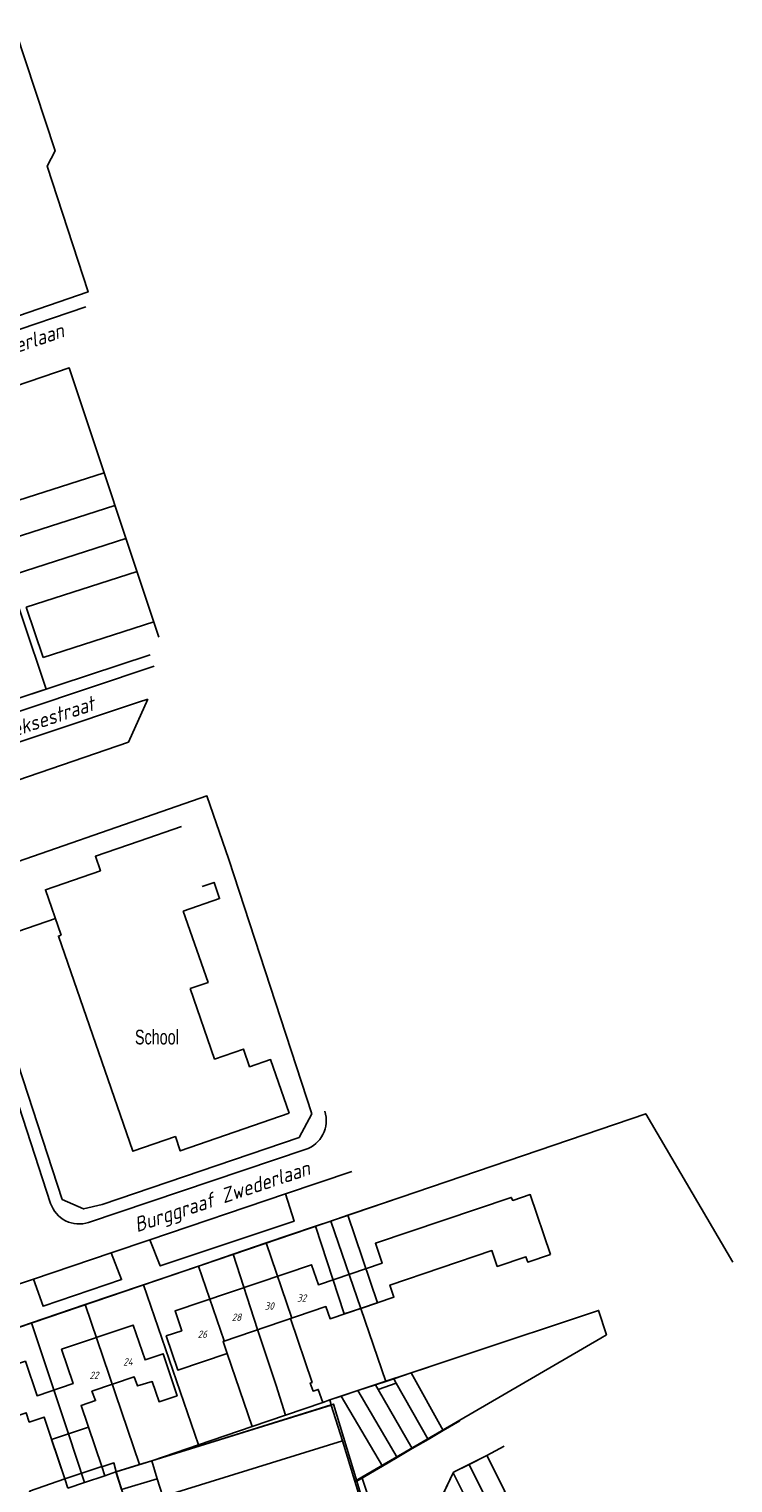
# Model space of a CAD drawing. Extents: x 124314 to 128016, y 450271 to 453716.
# Tile 38 of 40: x 125205 to 125325, y 451252 to 451500. Entities that reach past the tile are written whole.
import ezdxf
from ezdxf.enums import TextEntityAlignment as Align

# ---------------------------------------------------------------- set-up
doc = ezdxf.new("R2010")
doc.units = 0
doc.header["$MEASUREMENT"] = 0
for name, color, linetype in [('Default_113', 7, 'Continuous'), ('Default_117', 7, 'Continuous'), ('Default_119', 7, 'Continuous'), ('Default_21', 40, 'Continuous'), ('Default_4', 1, 'Continuous'), ('Default_5', 7, 'Continuous'), ('Default_6', 7, 'Continuous'), ('Default_99', 2, 'Continuous')]:
    doc.layers.add(name, color=color, linetype=linetype)
doc.styles.get("Standard").update_dxf_attribs({"font": 'ARIAL.TTF'})
doc.styles.add('Style-ENGINEERING', font='isoct.shx', dxfattribs={"oblique": 15})

msp = doc.modelspace()

# ---------------------------------------------------------------- linework, layer by layer
at = {"layer": 'Default_21', "lineweight": -3, "flags": 128}
for points in [[(125199.19, 451418.38), (125218.21, 451424.45)], [(125201.09, 451412.77), (125220.04, 451418.85)], [(125203.03, 451407.17), (125221.88, 451413.23)], [(125208.33, 451387.59), (125200.18, 451411.68), (125169.1, 451401.18), (125172.28, 451391.77)], [(125204.9, 451401.54), (125223.8, 451407.62)], [(125204.9, 451401.54), (125207.82, 451392.97)], [(125207.82, 451392.97), (125226.66, 451399.04)], [(125177.04, 451377.5), (125179.11, 451377.97), (125208.33, 451387.59)], [(125253.56, 451315.26), (125239.41, 451358.59), (125235.7, 451369.4), (125193.22, 451354.69), (125196.82, 451344.07), (125211.06, 451300.71), (125214.69, 451299.09), (125217.83, 451299.85), (125251.41, 451311.25), (125253.56, 451315.26)], [(125259.73, 451298.01), (125268.47, 451300.99)], [(125245.82, 451293.28), (125254.18, 451296.12)], [(125254.18, 451296.12), (125256.8, 451297.02)], [(125254.18, 451296.12), (125259.09, 451281.19), (125261.9, 451282.14)], [(125256.8, 451297.02), (125259.73, 451298.01)], [(125256.8, 451297.02), (125261.9, 451282.14)], [(125259.73, 451298.01), (125264.73, 451283.1), (125261.9, 451282.14)], [(125234.29, 451289.35), (125240.15, 451291.35)], [(125240.15, 451291.35), (125245.82, 451293.28)], [(125240.15, 451291.35), (125244.33, 451278.52), (125247.47, 451269.02), (125249.11, 451263.97)], [(125245.82, 451293.28), (125250.16, 451280.49), (125249.92, 451280.4), (125253.6, 451269.54), (125253.3, 451269.42), (125253.78, 451268.05), (125254.67, 451268.34), (125255.45, 451266.14)], [(125224.92, 451286.16), (125234.29, 451289.35)], [(125234.29, 451289.35), (125238.66, 451276.6), (125238.44, 451276.52), (125239.13, 451274.48), (125243.4, 451262.02)], [(125214.97, 451282.78), (125224.92, 451286.16)], [(125224.92, 451286.16), (125234.28, 451258.9)], [(125205.84, 451279.67), (125214.97, 451282.78)], [(125214.97, 451282.78), (125224.22, 451255.53)], [(125261.9, 451282.14), (125266.16, 451269.71)], [(125196.57, 451276.52), (125205.84, 451279.67)], [(125205.84, 451279.67), (125212.11, 451260.79)], [(125270.49, 451271.15), (125273.45, 451272.14)], [(125261.43, 451268.14), (125264.41, 451269.13)], [(125264.41, 451269.13), (125266.16, 451269.71)], [(125264.41, 451269.13), (125264.87, 451268.34)], [(125264.87, 451268.34), (125267.96, 451269.41)], [(125266.16, 451269.71), (125267.53, 451270.17)], [(125267.53, 451270.17), (125270.49, 451271.15)], [(125267.53, 451270.17), (125267.96, 451269.41)], [(125267.96, 451269.41), (125273.4, 451259.83)], [(125270.49, 451271.15), (125275.96, 451261.32)], [(125255.45, 451266.14), (125256.62, 451266.54)], [(125256.62, 451266.54), (125258.54, 451267.17)], [(125256.62, 451266.54), (125256.88, 451265.71)], [(125258.54, 451267.17), (125261.43, 451268.14)], [(125258.54, 451267.17), (125265.59, 451255.28)], [(125261.43, 451268.14), (125268.08, 451256.74)], [(125264.87, 451268.34), (125270.67, 451258.25)], [(125226.3, 451256.17), (125256.88, 451265.71)], [(125243.4, 451262.02), (125249.11, 451263.97)], [(125249.11, 451263.97), (125255.45, 451266.14)], [(125256.88, 451265.71), (125257.29, 451265.84), (125261.21, 451252.74)], [(125212.11, 451260.79), (125215.51, 451261.93), (125217.78, 451255.21), (125218.3, 451253.64)], [(125234.28, 451258.9), (125243.4, 451262.02)], [(125275.96, 451261.32), (125278.78, 451262.97)], [(125212.11, 451260.79), (125209.24, 451259.82), (125211.51, 451253.1), (125212.02, 451251.55)], [(125212.11, 451260.79), (125214.87, 451252.5)], [(125270.67, 451258.25), (125273.4, 451259.83)], [(125273.4, 451259.83), (125275.96, 451261.32)], [(125226.3, 451256.17), (125234.28, 451258.9)], [(125265.59, 451255.28), (125268.08, 451256.74)], [(125268.08, 451256.74), (125270.67, 451258.25)], [(125280.38, 451255.56), (125283.38, 451257.07), (125286.32, 451258.66)], [(125218.3, 451253.64), (125220.2, 451254.28)], [(125220.2, 451254.28), (125224.22, 451255.53)], [(125220.2, 451254.28), (125221.13, 451251.29)], [(125224.22, 451255.53), (125226.3, 451256.17)], [(125226.3, 451256.17), (125227.24, 451253.14)], [(125261.21, 451252.74), (125265.59, 451255.28)], [(125275.69, 451250.07), (125277.72, 451254.22), (125280.38, 451255.56)], [(125280.38, 451255.56), (125290.28, 451235.77), (125291.14, 451234.22), (125294.34, 451227.89), (125294.44, 451227.94), (125295.38, 451226.1), (125298.69, 451219.23)], [(125212.02, 451251.55), (125214.87, 451252.5)], [(125214.87, 451252.5), (125218.3, 451253.64)], [(125221.13, 451251.29), (125227.24, 451253.14)], [(125227.24, 451253.14), (125228.13, 451250.3)], [(125261.21, 451252.74), (125263.61, 451244.74), (125264.02, 451243.4)]]:
    msp.add_lwpolyline(points, dxfattribs=at)
at = {"layer": 'Default_4', "lineweight": -3, "flags": 128}
for points in [[(125224.18, 451361.72), (125231.35, 451364.2)], [(125224.18, 451361.72), (125216.7, 451359.13), (125217.55, 451356.66), (125208.2, 451353.43), (125210.88, 451345.7)], [(125234.89, 451353.99), (125236.91, 451354.69), (125237.87, 451351.93), (125231.68, 451349.8)], [(125231.68, 451349.8), (125235.89, 451337.65), (125232.85, 451336.6)], [(125249.71, 451315.38), (125231.16, 451308.96), (125230.32, 451311.39), (125223.1, 451308.89), (125210.41, 451345.53), (125210.88, 451345.7)], [(125232.85, 451336.6), (125237.01, 451324.6), (125241.91, 451326.3), (125242.96, 451323.28), (125246.54, 451324.52), (125249.71, 451315.38)], [(125294.23, 451291.33), (125290.78, 451301.53), (125287.8, 451300.53), (125287.53, 451301.04), (125264.4, 451293.22), (125265.55, 451289.83), (125254.68, 451286.16), (125253.53, 451289.57), (125230.27, 451281.71), (125231.41, 451278.34), (125228.76, 451277.44), (125230.72, 451271.63), (125239.13, 451274.48), (125238.44, 451276.52), (125255.97, 451282.45), (125256.67, 451280.38), (125267.56, 451284.06), (125266.87, 451286.11), (125284.25, 451291.99), (125285.16, 451289.29), (125290.04, 451290.94), (125290.35, 451290.02), (125294.23, 451291.33)], [(125217.78, 451255.21), (125214.27, 451265.62), (125216.73, 451266.45), (125216.1, 451268.04), (125223.33, 451270.48), (125223.85, 451268.94), (125226.38, 451269.66), (125227.54, 451266.23), (125230.63, 451267.27), (125228.23, 451274.41), (125225.16, 451273.37), (125223.16, 451279.3), (125210.93, 451275.18), (125212.9, 451269.32), (125206.77, 451267.26), (125204.79, 451273.15), (125192.64, 451269.06), (125194.68, 451263.03), (125191.52, 451261.96)], [(125191.52, 451261.96), (125191.47, 451261.95), (125193.88, 451254.78), (125197.14, 451255.89), (125195.93, 451259.48), (125198.17, 451260.24), (125197.65, 451261.93), (125204.9, 451264.37), (125205.43, 451262.77), (125207.96, 451263.62), (125211.51, 451253.1)], [(125211.51, 451253.1), (125217.78, 451255.21)], [(125217.8, 451255.14), (125217.78, 451255.21)]]:
    msp.add_lwpolyline(points, dxfattribs=at)
at = {"layer": 'Default_5', "lineweight": -3, "flags": 128}
for points in [[(125226.3, 451256.17), (125256.89, 451265.68)], [(125228.19, 451250.11), (125258.77, 451259.61)], [(125220.22, 451254.28), (125226.3, 451256.17)], [(125222.66, 451246.4), (125220.22, 451254.28)]]:
    msp.add_lwpolyline(points, dxfattribs=at)
at = {"layer": 'Default_6', "lineweight": -3, "flags": 128}
for points in [[(125302.8, 451277.09), (125303.74, 451277.64), (125302.42, 451281.78), (125256.62, 451266.54), (125256.89, 451265.68)], [(125262.09, 451253.39), (125302.8, 451277.09)], [(125256.89, 451265.68), (125258.77, 451259.61)], [(125258.77, 451259.61), (125260.91, 451252.7), (125262.09, 451253.39)], [(125277.67, 451254.12), (125280.74, 451248.01), (125286.48, 451250.89), (125283.38, 451257.07)], [(125283.38, 451257.07), (125277.72, 451254.22)]]:
    msp.add_lwpolyline(points, dxfattribs=at)
at = {"layer": 'Default_99', "lineweight": -3, "flags": 128}
for points in [[(125172.44, 451440.46), (125193.52, 451447.7), (125215.46, 451455.24), (125208.5, 451476.68), (125209.84, 451479.29), (125203.13, 451499.56), (125202.98, 451500), (125202.98, 451500)], [(125172.97, 451438.37), (125215.09, 451452.69)], [(125227.53, 451396.43), (125212.26, 451442.29), (125191.56, 451435.28), (125189.06, 451436.48), (125149.29, 451422.52), (125149.77, 451421.04)], [(125176.86, 451377.46), (125179.11, 451377.97), (125226.02, 451393.42)], [(125226.72, 451391.48), (125183.12, 451376.9)], [(125192.26, 451374.78), (125199.62, 451370.78), (125222.34, 451378.56), (125225.65, 451385.88)], [(125192.26, 451374.78), (125224.07, 451385.38), (125225.65, 451385.88)], [(125186.77, 451368.45), (125209.08, 451300.02)], [(125209.9, 451348.52), (125196.82, 451344.07), (125211.06, 451300.71), (125214.69, 451299.09), (125217.83, 451299.85), (125251.41, 451311.25), (125253.56, 451315.26)], [(125187.68, 451273.49), (125310.46, 451315.28), (125325.3, 451290.02)], [(125215.54, 451296.77), (125252.46, 451309.17)], [(125249.1, 451301.62), (125260.39, 451305.44)], [(125225.97, 451293.8), (125227.76, 451289.36), (125250.56, 451296.97), (125249.1, 451301.62)], [(125225.97, 451293.8), (125249.1, 451301.62)], [(125219.4, 451291.58), (125225.97, 451293.8)], [(125206.15, 451287.1), (125207.8, 451282.49), (125221.17, 451287.04), (125219.4, 451291.58)], [(125206.15, 451287.1), (125219.4, 451291.58)], [(125200.92, 451285.33), (125206.15, 451287.1)], [(125217.8, 451255.14), (125219.85, 451255.81), (125220.22, 451254.28)], [(125273.24, 451248.01), (125275.24, 451249.15), (125277.67, 451254.12)], [(125277.67, 451254.12), (125277.72, 451254.22)], [(125211.51, 451253.1), (125205.48, 451250.99), (125206.02, 451249.56)], [(125263.65, 451243.8), (125260.91, 451252.7)], [(125262.09, 451253.39), (125264.01, 451247.67), (125264.81, 451243.76), (125267.56, 451245.09)]]:
    msp.add_lwpolyline(points, dxfattribs=at)
at = {"layer": 'Default_99', "lineweight": -3}
for centre, major_axis, end_param in [((125250.8, 451314.12), (1.66, -4.95), 1.557914), ((125213.92, 451301.6), (-4.84, -1.58), 1.579955)]:
    msp.add_ellipse(centre, major_axis=major_axis, ratio=1, start_param=0, end_param=end_param, dxfattribs=at)

# ---------------------------------------------------------------- texts
at = {"layer": 'Default_113', "lineweight": -3, "style": 'Style-ENGINEERING', "oblique": 15}
for s, p in [('32', (125251.83, 451283.9)), ('28', (125240.74, 451280.63)), ('30', (125246.32, 451282.55)), ('26', (125234.92, 451277.74)), ('22', (125216.46, 451270.74)), ('24', (125222.24, 451273.03))]:
    msp.add_text(s, height=1.25, dxfattribs=at).set_placement(p, align=Align.MIDDLE_CENTER)
at = {"layer": 'Default_117', "lineweight": -3, "style": 'Style-ENGINEERING', "oblique": 15}
for s, rotation, p in [('Roelof de Roverlaan', 18.7791, (125197.5, 451444.15)), ('Hoeksestraat', 18.4168, (125207.69, 451382.36)), ('Burggraaf Zwederlaan', 18.4168, (125238.23, 451301.21))]:
    msp.add_text(s, height=2.5, rotation=rotation, dxfattribs=at).set_placement(p, align=Align.MIDDLE_CENTER)
at = {"layer": 'Default_119', "lineweight": -3, "width": 0.7}
msp.add_text('School', height=2.5, dxfattribs=at).set_placement((125227.18, 451328.34), align=Align.MIDDLE_CENTER)

doc.saveas('drawing.dxf')
